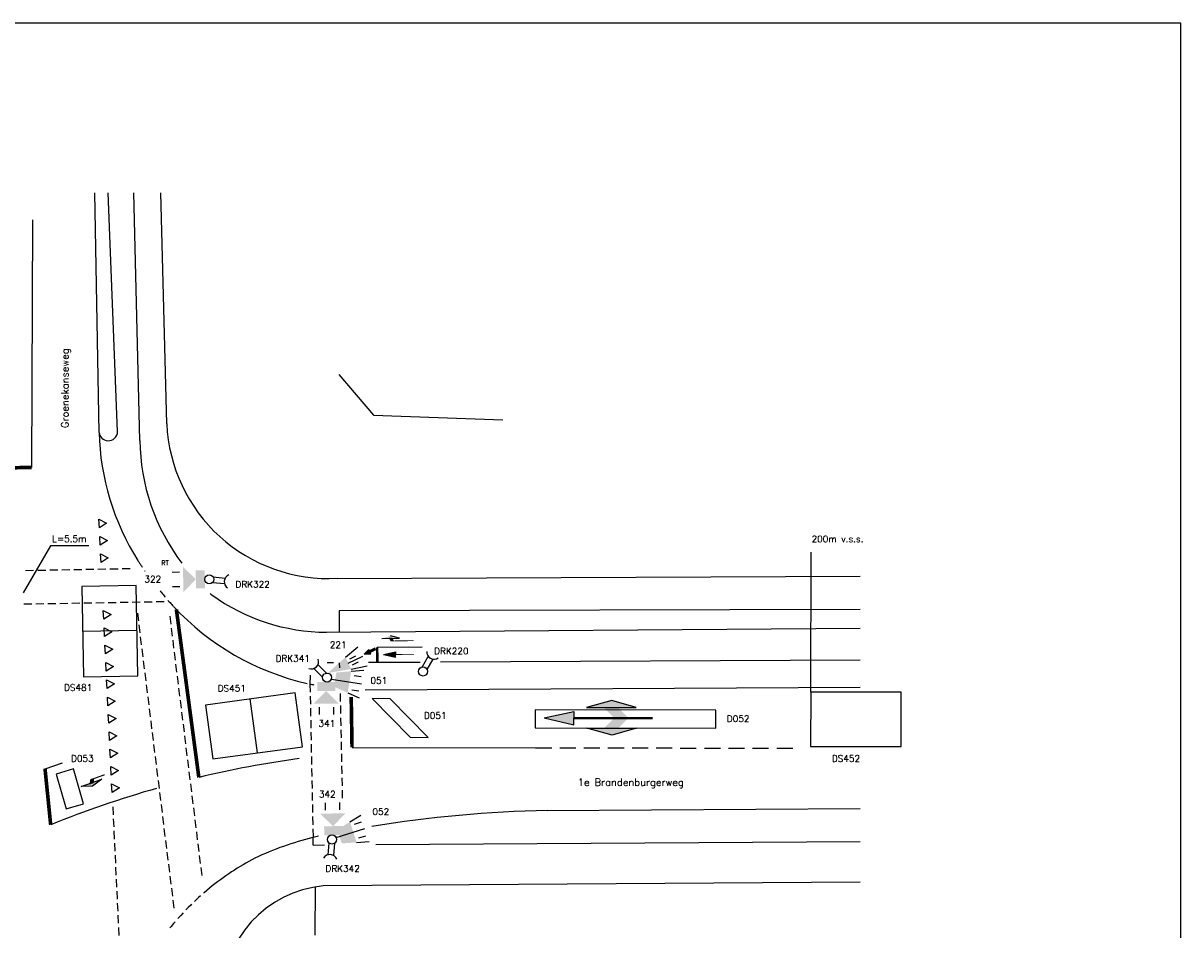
# Model space of a CAD drawing. Extents: x -230 to 591, y 318 to 892.
# Tile 7 of 7: x 271 to 591, y 641 to 892. Entities that reach past the tile are written whole.
import ezdxf
from ezdxf.enums import TextEntityAlignment as Align

# ---------------------------------------------------------------- set-up
doc = ezdxf.new("R2010")
doc.units = 0
doc.header["$LTSCALE"] = 0.35
doc.header["$MEASUREMENT"] = 0
doc.linetypes.add('DASHED', pattern=[19.05, 12.7, -6.35])
doc.linetypes.add('HIDDEN', pattern=[9.525, 6.35, -3.175])
doc.layers.get('0').update_dxf_attribs({"color": 1, "linetype": 'CONTINUOUS'})
for name, color, linetype in [('01', 2, 'CONTINUOUS'), ('02', 3, 'CONTINUOUS'), ('10', 8, 'CONTINUOUS'), ('BEL1', 51, 'CONTINUOUS'), ('BEL2', 82, 'CONTINUOUS'), ('BEL3', 51, 'DASHED'), ('BEL4', 51, 'HIDDEN'), ('BEL5', 82, 'HIDDEN'), ('DETECTIELUSSEN', 2, 'CONTINUOUS'), ('SYMBOLEN', 3, 'CONTINUOUS')]:
    doc.layers.add(name, color=color, linetype=linetype)
doc.styles.add('SIMPLEX', font='simplex.shx')

# ---------------------------------------------------------------- blocks, each defined once
blk = doc.blocks.new('S34')
at = {"color": 0, "linetype": 'ByBlock'}
for p, q in [((1.77, 1.77), (-1.77, -1.77)), ((16.77, 1.77), (1.77, 1.77)), ((13.23, -1.77), (16.77, 1.77)), ((-1.77, -1.77), (13.23, -1.77))]:
    blk.add_line(p, q, dxfattribs=at)
blk = doc.blocks.new('S66')
at = {"color": 0, "linetype": 'ByBlock'}
for p, q in [((0, 2.5), (0, -2.5)), ((5, 2.5), (0, 2.5)), ((5, -2.5), (5, 2.5)), ((0, -2.5), (5, -2.5))]:
    blk.add_line(p, q, dxfattribs=at)
blk = doc.blocks.new('S23')
for p, q in [((4.49, 2.75), (11.25, 4.69)), ((11.25, 4.69), (18.19, 2.75)), ((18.19, 2.75), (4.49, 2.75)), ((30, -0.03), (21.79, 1.87)), ((21.79, 1.87), (21.79, 0)), ((21.79, -1.87), (21.79, 0)), ((18.3, -2.93), (4.59, -2.93)), ((4.59, -2.93), (11.35, -4.87)), ((11.35, -4.87), (18.3, -2.93)), ((30, -0.03), (21.79, -1.87))]:
    blk.add_line(p, q)
at = {"const_width": 0.6}
blk.add_lwpolyline([(21.79, 0), (0, 0)], dxfattribs=at)
for points in [[(4.49, 2.75), (11.25, 4.69), (18.19, 2.75)], [(6.51, -0.22), (10.51, -0.22), (9.51, 2.78), (13.51, 2.78)], [(6.62, 0.04), (10.62, 0.04), (9.62, -2.96), (13.62, -2.96)], [(21.79, 1.87), (21.79, -1.87), (30, -0.03)], [(4.59, -2.93), (11.35, -4.87), (18.3, -2.93)]]:
    blk.add_solid(points)
blk = doc.blocks.new('T9')
at = {"layer": 'SYMBOLEN'}
blk.add_circle((0, 0), 1.25, dxfattribs=at)
blk = doc.blocks.new('T6')
at = {"layer": 'SYMBOLEN'}
for p, q in [((5, 3), (8.4, 3.85)), ((0, 0), (8.38, 0)), ((6, 2), (8, 2)), ((5, -3), (8.4, -3.85)), ((6, -2), (8, -2))]:
    blk.add_line(p, q, dxfattribs=at)
blk.add_solid([(1, 2), (1, -2), (5, 3), (5, -3)], dxfattribs=at)
blk = doc.blocks.new('T7')
at = {"layer": 'SYMBOLEN'}
for p, q in [((7, 2), (9, 2)), ((7, -2), (9, -2))]:
    blk.add_line(p, q, dxfattribs=at)
for points in [[(2.5, 0), (6, 3.5), (6, -3.5)], [(0, 2.5), (2.5, 2.5), (0, -2.5), (2.5, -2.5)]]:
    blk.add_solid(points, dxfattribs=at)
blk = doc.blocks.new('T19')
at = {"layer": 'SYMBOLEN'}
for p, q in [((0.98, 0.78), (4.36, 0.78)), ((1.01, -0.74), (4.32, -0.74))]:
    blk.add_line(p, q, dxfattribs=at)
blk.add_arc((6.23, -0.03), 2.04, 116.8133, 243.1867, dxfattribs=at)
blk = doc.blocks.new('T3')
at = {"layer": 'SYMBOLEN'}
for p, q in [((7, 2), (11.83, 3.29)), ((7, 0), (12, 0)), ((8, 1), (10, 1)), ((7, -2), (11.83, -3.29)), ((8, -1), (10, -1))]:
    blk.add_line(p, q, dxfattribs=at)
blk.add_solid([(0, 0), (7, 2), (7, -2)], dxfattribs=at)
blk = doc.blocks.new('T27')
at = {"layer": 'SYMBOLEN'}
for p, q in [((0, 0.5), (3.16, 0.5)), ((0, 0.06), (0, 0.5)), ((0, 0.06), (0, -0.5)), ((6.58, 0), (3.16, 1.33)), ((3.16, 1.33), (3.16, 0.5)), ((3.16, 1.33), (3.16, 1.33)), ((3.16, 1.33), (3.16, 0.5)), ((3.16, -1.21), (6.58, 0)), ((0, -0.5), (3.16, -0.5)), ((3.16, -0.5), (3.16, -1.21)), ((3.16, -0.5), (3.16, -1.21))]:
    blk.add_line(p, q, dxfattribs=at)
for points in [[(0, 0.5), (0, -0.5), (3.16, 0.5), (3.16, -0.5)], [(3.16, -1.21), (6.58, 0), (3.16, 1.33)]]:
    blk.add_solid(points, dxfattribs=at)
blk = doc.blocks.new('sn')
at = {"layer": '02', "color": 82, "style": 'SIMPLEX'}
blk.add_attdef('STRAATNAAM', (0, 0), '', height=2, dxfattribs=at)
blk = doc.blocks.new('rt')
at = {"layer": 'BEL2', "style": 'SIMPLEX'}
blk.add_text('RT', height=1.3, dxfattribs=at).set_placement((0, 0), align=Align.MIDDLE_CENTER)

msp = doc.modelspace()

# ---------------------------------------------------------------- linework, layer by layer
for p, q in [((590.73, 891.63), (-230.27, 891.63)), ((590.73, 317.63), (590.73, 891.63)), ((291.54, 778.49), (290.31, 844.74)), ((365.16, 707.3), (502.06, 708.03)), ((415.49, 673.9), (502.06, 674.46))]:
    msp.add_line(p, q)
for centre, radius, start, end in [((294.08, 778.73), 2.56, 185.3626, 267.014), ((420.91, 345.47), 328.47, 90.9465, 99.4573)]:
    msp.add_arc(centre, radius, start, end)
at = {"layer": '01'}
for p, q in [((296.64, 778.72), (294, 844.74)), ((302.83, 776.27), (301.15, 844.74)), ((354.46, 723.23), (502.06, 724.35)), ((369.75, 721.49), (374.6, 721.57)), ((371.75, 721.57), (372.61, 721.59)), ((374.6, 721.57), (372.15, 722.26)), ((370.23, 717.06), (373.51, 717.82)), ((373.51, 717.82), (373.51, 717.08)), ((380.37, 714.89), (366.09, 714.81)), ((370.23, 717.06), (373.52, 716.33)), ((373.52, 716.33), (373.51, 717.08)), ((502.06, 715.54), (385.98, 714.92)), ((286.56, 680.56), (292.28, 682.58)), ((292.28, 682.58), (289.71, 680.7)), ((289.71, 680.7), (286.56, 680.56)), ((288.95, 681.33), (289.96, 681.69)), ((368.12, 664.5), (502.06, 665.36)), ((502.06, 654.11), (353.54, 653.09))]:
    msp.add_line(p, q, dxfattribs=at)
for points, const_width in [([(372.25, 720.8), (378.55, 720.9)], 0.24), ([(373.51, 717.08), (378.59, 717.12)], 0.24), ([(289.19, 682.45), (293.09, 683.83)], 0.3)]:
    msp.add_lwpolyline(points, dxfattribs=dict(at, const_width=const_width))
for centre, radius, start, end in [((360.96, 780.16), 69.45, 181.3767, 212.309), ((294.08, 778.73), 2.56, 267.014, 359.6808), ((359.75, 776.75), 56.92, 180.4767, 217.2102), ((359.75, 776.75), 56.92, 228.7985, 229.3766), ((354.77, 778.25), 55.03, 234.341, 269.6772), ((365.08, 779.64), 72.36, 222.9255, 257.2366), ((370.58, 585.02), 83.84, 103.7208, 115.3914), ((369.74, 594.06), 75.38, 117.7584, 129.2014), ((356.37, 622.57), 30.65, 95.2906, 180.4911)]:
    msp.add_arc(centre, radius, start, end, dxfattribs=at)
for points in [[(374.6, 721.57), (369.75, 721.49), (372.15, 722.26)], [(373.19, 720.7), (372.21, 720.69), (372.68, 721.58), (371.7, 721.56)], [(373.52, 716.33), (373.51, 717.82), (370.23, 717.06)], [(292.28, 682.58), (286.56, 680.56), (289.71, 680.7)], [(290.25, 682.98), (289.1, 682.57), (290.03, 681.73), (288.88, 681.32)]]:
    msp.add_solid(points, dxfattribs=at)
at = {"layer": '02'}
for p, q in [((278.12, 747.15), (270.56, 734.08)), ((288.67, 747.15), (278.12, 747.15)), ((488.36, 706.67), (488.44, 745.35))]:
    msp.add_line(p, q, dxfattribs=at)
at = {"layer": '10'}
for p, q in [((357.87, 794.49), (367.4, 783.27)), ((367.4, 783.27), (403.24, 781.92))]:
    msp.add_line(p, q, dxfattribs=at)
at = {"layer": 'BEL1'}
for p, q in [((273.07, 837.22), (272.87, 768.8)), ((368.43, 719.08), (380.92, 719.23)), ((361.49, 691.38), (412.27, 691.29)), ((276.57, 685.5), (281.39, 687.13))]:
    msp.add_line(p, q, dxfattribs=at)
for points, const_width in [([(259.86, 768.53), (272.87, 768.8)], 1), ([(319.12, 683.09), (312.91, 729.5)], 1), ([(368.52, 714.83), (368.43, 719.08)], 0.7), ([(361.26, 705.3), (361.49, 691.38)], 1), ([(278.14, 669.98), (276.57, 685.5)], 1)]:
    msp.add_lwpolyline(points, dxfattribs=dict(at, const_width=const_width))
for start, end in [(97.7592, 103.4231), (105.8424, 112.0574)]:
    msp.add_arc((385.47, 405.11), 285.79, start, end, dxfattribs=at)
at = {"layer": 'BEL2'}
for p, q in [((310.23, 780.82), (308.65, 844.74)), ((291.6, 752.12), (291.49, 754.52)), ((291.49, 754.52), (293.62, 753.42)), ((293.62, 753.42), (291.6, 752.12)), ((291.72, 749.72), (293.85, 748.62)), ((291.83, 747.32), (291.72, 749.72)), ((293.85, 748.62), (291.83, 747.32)), ((292.06, 742.53), (291.95, 744.93)), ((291.95, 744.93), (294.08, 743.83)), ((294.08, 743.83), (292.06, 742.53)), ((357.37, 738.12), (502.06, 738.76)), ((292.7, 729.22), (294.83, 728.13)), ((292.81, 726.83), (292.7, 729.22)), ((294.83, 728.13), (292.81, 726.83)), ((502.06, 729.53), (357.93, 729.11)), ((357.93, 729.11), (357.94, 723.25)), ((292.93, 724.43), (295.06, 723.33)), ((293.04, 722.03), (292.93, 724.43)), ((295.06, 723.33), (293.04, 722.03)), ((293.27, 717.24), (293.16, 719.64)), ((293.16, 719.64), (295.29, 718.54)), ((295.29, 718.54), (293.27, 717.24)), ((293.39, 714.84), (295.52, 713.74)), ((293.5, 712.44), (293.39, 714.84)), ((356.35, 714.76), (354.65, 714.75)), ((357.96, 714.77), (358.02, 713.37)), ((295.52, 713.74), (293.5, 712.44)), ((349.95, 711.32), (349.86, 708.9)), ((293.73, 707.65), (293.62, 710.05)), ((293.62, 710.05), (295.75, 708.95)), ((295.75, 708.95), (293.73, 707.65)), ((293.85, 705.25), (295.98, 704.15)), ((293.96, 702.85), (293.85, 705.25)), ((295.98, 704.15), (293.96, 702.85)), ((294.19, 698.06), (294.08, 700.46)), ((294.08, 700.46), (296.21, 699.36)), ((296.21, 699.36), (294.19, 698.06)), ((294.31, 695.66), (296.44, 694.56)), ((294.42, 693.27), (294.31, 695.66)), ((296.44, 694.56), (294.42, 693.27)), ((294.65, 688.47), (294.54, 690.87)), ((294.54, 690.87), (296.67, 689.77)), ((296.67, 689.77), (294.65, 688.47)), ((294.76, 686.07), (296.9, 684.97)), ((294.88, 683.68), (294.76, 686.07)), ((296.9, 684.97), (294.88, 683.68)), ((295.11, 678.88), (294.99, 681.28)), ((294.99, 681.28), (297.13, 680.18)), ((297.13, 680.18), (295.11, 678.88)), ((350.74, 664.38), (350.7, 666.47)), ((350.74, 664.38), (353.92, 664.4)), ((351.33, 652.8), (351.21, 639.49))]:
    msp.add_line(p, q, dxfattribs=at)
for centre, radius, start, end in [((355.02, 782.9), 44.83, 182.6565, 273.0147), ((365.08, 779.64), 72.36, 257.8503, 258.7237), ((370.58, 585.02), 83.84, 102.6388, 103.7208)]:
    msp.add_arc(centre, radius, start, end, dxfattribs=at)
at = {"layer": 'BEL3'}
msp.add_line((412.27, 691.29), (484.7, 691.15), dxfattribs=at)
at = {"layer": 'BEL4'}
for p, q in [((312.3, 646.93), (302.09, 729.5)), ((320.02, 655.94), (311.08, 728.25)), ((295.3, 674.93), (297.64, 625.99))]:
    msp.add_line(p, q, dxfattribs=at)
for centre, radius, start, end in [((360.96, 780.16), 69.45, 212.309, 215.2122), ((365.08, 779.64), 72.36, 218.4552, 222.9255), ((369.74, 594.06), 75.38, 129.2014, 141.3902)]:
    msp.add_arc(centre, radius, start, end, dxfattribs=at)
at = {"layer": 'BEL5'}
for p, q in [((271.21, 740.33), (300.15, 740.85)), ((270.67, 731.03), (309.53, 731.73)), ((349.86, 708.9), (350.7, 666.47)), ((358.88, 677.38), (358.28, 706.64))]:
    msp.add_line(p, q, dxfattribs=at)
at = {"layer": 'DETECTIELUSSEN'}
for p, q in [((302, 723.68), (287, 723.39)), ((335.36, 689.91), (333.35, 704.77))]:
    msp.add_line(p, q, dxfattribs=at)

# ---------------------------------------------------------------- block references
msp.add_blockref('rt', (309.78, 742.39))
at = {"layer": '01', "rotation": 180}
msp.add_blockref('S23', (444.66, 699.48), dxfattribs=at)
at = {"layer": '02', "rotation": 90}
msp.add_blockref('sn', (283.08, 779.68), dxfattribs=at).add_auto_attribs({'STRAATNAAM': 'Groenekanseweg'})
at = {"layer": '02'}
msp.add_blockref('sn', (423.95, 680.74), dxfattribs=at).add_auto_attribs({'STRAATNAAM': '1e Brandenburgerweg'})
at = {"layer": 'DETECTIELUSSEN', "xscale": 5, "yscale": 3, "zscale": 5}
for p, rotation in [((294.74, 711.04), 91.09523479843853), ((346.75, 699.01), 187.6909192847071), ((488.35, 699.17), 359.8906411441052)]:
    msp.add_blockref('S66', p, dxfattribs=dict(at, rotation=rotation))
at = {"layer": 'DETECTIELUSSEN', "rotation": 314.4787467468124}
msp.add_blockref('S34', (369.53, 704.87), dxfattribs=at)
at = {"layer": 'DETECTIELUSSEN', "xscale": 10, "zscale": 10, "rotation": 359.8906411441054}
msp.add_blockref('S66', (412.15, 699.31), dxfattribs=at)
at = {"layer": 'DETECTIELUSSEN', "yscale": 2, "rotation": 16.19925480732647}
msp.add_blockref('S66', (281.06, 679.22), dxfattribs=at)
at = {"layer": 'SYMBOLEN'}
for name, p, rotation in [('T7', (320.79, 737.88), 180.7667901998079), ('T19', (321.99, 737.83), 354.22126954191), ('T19', (381.14, 712.37), 60.88805045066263), ('T19', (354.6, 710.7), 134.9240716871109), ('T6', (355.83, 710.27), 350.7789046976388), ('T7', (354.35, 709.48), 270.1009228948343), ('T7', (356.33, 667.11), 91.41091146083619), ('T6', (357.08, 666.43), 17.78744210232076), ('T19', (355.94, 665.92), 265.0480114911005)]:
    msp.add_blockref(name, p, dxfattribs=dict(at, rotation=rotation))
for p in [(321.99, 737.83), (354.6, 710.7), (381.14, 712.37), (355.94, 665.92)]:
    msp.add_blockref('T9', p, dxfattribs=at)
for name, p, xscale, yscale, zscale, rotation in [('T3', (354.78, 711.94), 0.9, 0.9, 0.9, 25.69403019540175), ('T27', (367.86, 718.56), 0.5, 0.5, 0.5, 205.3220865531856)]:
    msp.add_blockref(name, p, dxfattribs=dict(at, xscale=xscale, yscale=yscale, zscale=zscale, rotation=rotation))

# ---------------------------------------------------------------- texts
at = {"layer": '02', "style": 'SIMPLEX'}
for s, p in [('L=5.5m', (278.55, 748.17)), ('200m v.s.s.', (488.61, 748.1)), ('322', (304.06, 736.99)), ('DRK322', (329.25, 735.57)), ('221', (355.36, 718.86)), ('DRK220', (384.21, 717.13)), ('DRK341', (340.35, 715.08)), ('DS481', (281.83, 707.03)), ('DS451', (324.33, 706.82)), ('051', (366.6, 708.97)), ('341', (352.22, 697.11)), ('D051', (381.39, 699.29)), ('D052', (465.16, 698.42)), ('D053', (283.77, 687.43)), ('DS452', (494.22, 687.4)), ('342', (352.33, 677.53)), ('052', (367.14, 672.72)), ('DRK342', (354.15, 656.97))]:
    msp.add_text(s, height=1.8, dxfattribs=at).set_placement(p)

doc.saveas('drawing.dxf')
